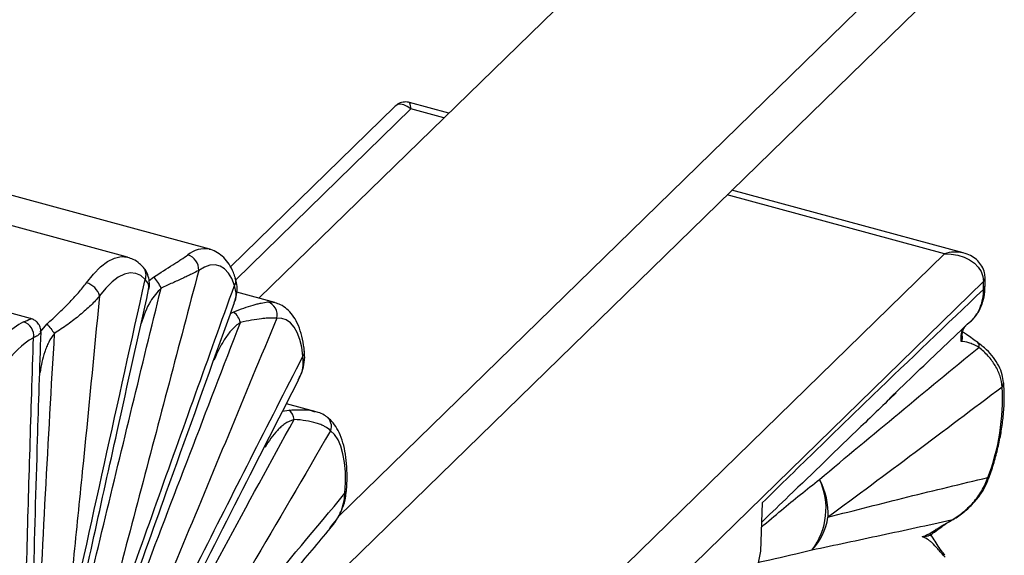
# Paper-space layout '_Trimétrica' of a CAD drawing. Header units: millimetres. Extents: x -964 to -385, y -1210 to 351.
# Tile 4 of 9: x -826 to -679, y -101 to -21. Entities that reach past the tile are written whole.
import ezdxf

# ---------------------------------------------------------------- set-up
doc = ezdxf.new("R2010")
doc.units = ezdxf.units.MM

psp = doc.layouts.new('_Trimétrica')

# ---------------------------------------------------------------- linework, layer by layer
at = {"color": 7, "linetype": 'Continuous', "lineweight": 25}
for p, q in [((-790.64, -62.36), (-726.97, -0.22)), ((-778.78, -94.94), (-691.59, -9.83)), ((-781.6, -106.26), (-684.72, -11.7)), ((-797.97, -55.06), (-882.88, -31.99)), ((-810.23, -56.25), (-895.13, -33.17)), ((-770.38, -33.73), (-794.9, -57.66)), ((-762.34, -34.75), (-768.18, -33.16)), ((-824.71, -65.4), (-907.46, -42.91)), ((-685.6, -55.6), (-720.1, -46.23)), ((-778.47, -143.65), (-688.4, -55.74)), ((-682.58, -59.86), (-774.05, -149.14)), ((-682.58, -61.04), (-682.58, -59.86)), ((-682.35, -60.56), (-682.35, -59.38)), ((-788.28, -63), (-793.95, -61.46)), ((-782.32, -79.25), (-786.53, -78.11)), ((-782.46, -79.26), (-782.34, -79.31)), ((-715.59, -92.92), (-715.84, -100.12)), ((-715.84, -100.12), (-717.31, -107.35))]:
    psp.add_line(p, q, dxfattribs=at)
at = {"color": 8, "linetype": 'Continuous', "lineweight": 25}
for p, q in [((-768, -34.11), (-794.11, -59.6)), ((-763.06, -35.45), (-768, -34.11)), ((-688.4, -55.74), (-720.81, -46.93)), ((-807.01, -59.74), (-806.34, -59.21)), ((-794.87, -64.66), (-794.39, -64.41)), ((-823.25, -67.44), (-822.24, -66.19)), ((-797.31, -71.55), (-797.24, -71.25)), ((-823.27, -73.43), (-823.32, -73.05)), ((-787.11, -79.24), (-786.2, -79.07)), ((-789.72, -84.6), (-789.43, -83.8)), ((-715.44, -95.58), (-715.69, -95.82))]:
    psp.add_line(p, q, dxfattribs=at)
at = {"color": 8, "linetype": 'Continuous', "lineweight": 25, "flags": 128}
for points in [[(-768, -34.11), (-768.52, -33.72), (-769.03, -33.49), (-769.51, -33.4), (-769.94, -33.46), (-770.31, -33.67), (-770.38, -33.73)], [(-816.38, -60.07), (-815.33, -58.75), (-814.26, -57.68), (-813.2, -56.89), (-812.17, -56.37), (-811.18, -56.16), (-810.26, -56.24), (-810.23, -56.25)], [(-789.35, -62.92), (-788.52, -62.95), (-788.28, -63)], [(-681.84, -89.35), (-681.84, -89.34), (-681.86, -89.25), (-681.95, -89.13)]]:
    psp.add_lwpolyline(points, dxfattribs=at)
at = {"color": 7, "linetype": 'Continuous', "lineweight": 25, "flags": 128}
for points in [[(-688.4, -55.74), (-687.39, -55.78), (-686.41, -55.94), (-685.49, -56.23), (-684.66, -56.64), (-683.94, -57.14), (-683.36, -57.74), (-682.93, -58.4), (-682.67, -59.12), (-682.58, -59.86)], [(-807.61, -59.57), (-808.27, -58.98), (-809.01, -58.65), (-809.83, -58.58), (-810.7, -58.77), (-811.61, -59.22), (-812.54, -59.93), (-813.48, -60.87), (-814.42, -62.03)], [(-794.28, -60.45), (-794.69, -59.42), (-795.19, -58.6), (-795.77, -57.98), (-796.43, -57.58), (-797.16, -57.4), (-797.95, -57.45), (-798.77, -57.72), (-799.62, -58.22)], [(-784.07, -70.99), (-784.26, -69.68), (-784.55, -68.51), (-784.93, -67.5), (-785.4, -66.67), (-785.94, -66.04), (-786.56, -65.6), (-787.24, -65.37), (-787.98, -65.34)], [(-777.81, -91.49), (-777.73, -89.85), (-777.75, -88.3), (-777.88, -86.87), (-778.11, -85.57), (-778.43, -84.44), (-778.85, -83.48), (-779.36, -82.72), (-779.95, -82.15)], [(-687.47, -95.6), (-687.45, -95.58), (-687.4, -95.52)]]:
    psp.add_lwpolyline(points, dxfattribs=at)
at = {"color": 8, "linetype": 'Continuous', "lineweight": 25}
for centre, radius, start, end in [((-770.18, -34.03), 2.19, 358.0913, 23.4565), ((-798.74, -58.89), 3.9, 78.7183, 130.1558), ((-686.76, -60.47), 5, 77.391, 109.0604), ((-809.2, -58.89), 1.73, 336.7068, 39.4454), ((-795.45, -59.75), 1.37, 329.1773, 16.7691), ((-683.01, -59.36), 0.664, 310.6409, 357.9928), ((-683.01, -60.53), 0.662, 310.5964, 358.756), ((-683.95, -69.5), 0.716, 343.4875, 45.6294), ((-784.8, -70.38), 0.951, 319.9014, 4.2783), ((-680.52, -75.01), 0.932, 319.4068, 3.8191), ((-781.67, -81.5), 1.84, 339.4004, 51.612), ((-778.01, -91.11), 0.43, 297.8607, 352.0842)]:
    psp.add_arc(centre, radius, start, end, dxfattribs=at)
at = {"color": 7, "linetype": 'Continuous', "lineweight": 25}
for centre, radius, start, end in [((-801.91, -58.1), 2.29, 357.1117, 73.2773), ((-817.04, -62.7), 2.71, 14.2814, 75.9525), ((-810.31, -63.07), 5.54, 23.595, 44.2317), ((-789.98, -64.88), 2.06, 346.9447, 72.0757), ((-796.44, -66.8), 3.15, 14.896, 49.3768), ((-820.33, -76.12), 11.58, 117.9042, 150.7166), ((-826.4, -67.96), 2.17, 351.5915, 72.4699), ((-776.38, -31.08), 57.76, 217.4302, 219.2349), ((-819.47, -77.31), 10.22, 117.9042, 150.7166), ((-712.04, -77.45), 32.28, 338.7725, 3.2416), ((-787.42, -80.69), 2.03, 6.3402, 53.1032), ((-716.31, -93.76), 10.24, 322.5881, 25.1111), ((-716.57, -94.5), 10.81, 357.0111, 28.0771), ((-715.24, -93.5), 9.59, 317.4478, 350.5904)]:
    psp.add_arc(centre, radius, start, end, dxfattribs=at)
for points, knots in [([(-768.14, -33.2), (-768.21, -33.17), (-768.52, -33.05), (-769.18, -33.07), (-769.92, -33.32), (-770.27, -33.65), (-770.41, -33.79)], [0, 0, 0, 0, 0.098745, 0.416497, 0.76547, 1, 1, 1, 1]), ([(-794.14, -59.35), (-794.24, -59.08), (-794.5, -58.33), (-795.05, -57.29), (-795.84, -56.28), (-796.77, -55.56), (-797.53, -55.15), (-797.97, -55.08), (-798.04, -55.07)], [0, 0, 0, 0, 0.131897, 0.362628, 0.575142, 0.772325, 0.962064, 1, 1, 1, 1]), ([(-682.35, -59.38), (-682.36, -59.11), (-682.41, -58.48), (-682.78, -57.57), (-683.43, -56.74), (-684.29, -56.11), (-685.07, -55.73), (-685.58, -55.63), (-685.72, -55.6)], [0, 0, 0, 0, 0.1459204, 0.3376237, 0.5250107, 0.7164775, 0.9224678, 1, 1, 1, 1]), ([(-807.86, -57.79), (-808.05, -57.59), (-808.5, -57.11), (-809.27, -56.56), (-809.91, -56.38), (-810.17, -56.3)], [0, 0, 0, 0, 0.291143, 0.701198, 1, 1, 1, 1]), ([(-806.34, -59.21), (-805.32, -58.56), (-804.37, -57.95), (-803.28, -57.25), (-803.06, -57.11), (-802.65, -56.84), (-802.46, -56.71), (-801.89, -56.35), (-801.55, -56.12), (-801.25, -55.91)], [0, 0, 0, 0, 0.5, 0.5, 0.625, 0.625, 0.75, 0.75, 1, 1, 1, 1]), ([(-799.62, -58.22), (-802.57, -69.43), (-805.52, -80.64), (-811.44, -103.05), (-814.41, -114.25), (-817.4, -125.45)], [0, 0, 0, 0, 0.5, 0.5, 1, 1, 1, 1]), ([(-807.11, -61.1), (-807.08, -61.02), (-806.95, -60.62), (-806.95, -59.84), (-807.18, -58.84), (-807.53, -58.13), (-807.83, -57.84), (-807.87, -57.8)], [0, 0, 0, 0, 0.079586, 0.370091, 0.651511, 0.950588, 1, 1, 1, 1]), ([(-799.62, -58.22), (-799.93, -58.39), (-800.29, -58.57), (-800.9, -58.87), (-801.11, -58.97), (-801.56, -59.18), (-801.79, -59.29), (-802.51, -59.63), (-803.02, -59.86), (-804.09, -60.34), (-804.65, -60.6), (-805.23, -60.85)], [0, 0, 0, 0, 0.25, 0.25, 0.375, 0.375, 0.5, 0.5, 0.75, 0.75, 1, 1, 1, 1]), ([(-822.24, -66.19), (-821.67, -65.69), (-821.11, -65.17), (-820.02, -64.14), (-819.5, -63.62), (-818.74, -62.84), (-818.5, -62.58), (-818.02, -62.06), (-817.79, -61.8), (-817.13, -61.05), (-816.73, -60.55), (-816.38, -60.07)], [0, 0, 0, 0, 0.25, 0.25, 0.5, 0.5, 0.625, 0.625, 0.75, 0.75, 1, 1, 1, 1]), ([(-819.71, -114.53), (-817.71, -105.37), (-815.7, -96.21), (-811.66, -77.89), (-809.64, -68.73), (-807.61, -59.57)], [0, 0, 0, 0, 0.5, 0.5, 1, 1, 1, 1]), ([(-794.32, -63.02), (-794.24, -62.83), (-794, -62.25), (-793.88, -61.23), (-793.89, -60.17), (-794.11, -59.57), (-794.19, -59.36)], [0, 0, 0, 0, 0.161401, 0.500765, 0.822968, 1, 1, 1, 1]), ([(-822.15, -131.4), (-819.4, -119.62), (-816.61, -107.86), (-810.96, -84.35), (-808.11, -72.6), (-805.23, -60.85)], [0, 0, 0, 0, 0.5, 0.5, 1, 1, 1, 1]), ([(-818.8, -114.26), (-818.75, -114.06), (-816.44, -103.39), (-812.55, -85.66), (-808.65, -68.13), (-807.09, -61.07)], [0, 0, 0, 0, 0.011324, 0.601776, 1, 1, 1, 1]), ([(-817.4, -125.45), (-815.51, -120.01), (-813.6, -114.58), (-809.76, -103.73), (-807.83, -98.31), (-802.04, -82.06), (-798.17, -71.25), (-794.28, -60.45)], [0, 0, 0, 0, 0.25, 0.25, 0.5, 0.5, 1, 1, 1, 1]), ([(-715.59, -92.92), (-712.83, -90.21), (-710.08, -87.51), (-704.58, -82.16), (-701.83, -79.5), (-693.58, -71.55), (-688.08, -66.28), (-682.58, -61.04)], [0, 0, 0, 0, 0.25, 0.25, 0.5, 0.5, 1, 1, 1, 1]), ([(-684.5, -65.79), (-684.32, -65.63), (-683.78, -65.14), (-682.98, -63.74), (-682.59, -62.23), (-682.58, -61.15), (-682.58, -61.04)], [0, 0, 0, 0, 0.140894, 0.431182, 0.938046, 1, 1, 1, 1]), ([(-683.9, -65.16), (-683.67, -64.86), (-683.15, -64.17), (-682.65, -62.89), (-682.36, -61.65), (-682.38, -60.84), (-682.38, -60.55)], [0, 0, 0, 0, 0.232982, 0.532034, 0.829401, 1, 1, 1, 1]), ([(-814.42, -62.03), (-814.79, -62.49), (-815.22, -62.96), (-815.96, -63.66), (-816.22, -63.9), (-816.76, -64.38), (-817.04, -64.62), (-817.91, -65.34), (-818.52, -65.81), (-819.78, -66.73), (-820.44, -67.18), (-821.11, -67.61)], [0, 0, 0, 0, 0.25, 0.25, 0.375, 0.375, 0.5, 0.5, 0.75, 0.75, 1, 1, 1, 1]), ([(-814.42, -62.03), (-815.25, -70.76), (-816.11, -79.49), (-817.42, -92.61), (-817.86, -96.99), (-818.77, -105.75), (-819.23, -110.14), (-819.71, -114.53)], [0, 0, 0, 0, 0.5, 0.5, 0.75, 0.75, 1, 1, 1, 1]), ([(-818.14, -130.17), (-817.28, -127.65), (-814.78, -120.37), (-810.2, -107.44), (-803.63, -89.06), (-798.22, -73.93), (-794.81, -64.49), (-794.28, -63.01)], [0, 0, 0, 0, 0.111654, 0.323058, 0.576881, 0.933626, 1, 1, 1, 1]), ([(-794.39, -64.41), (-793.36, -63.99), (-792.39, -63.65), (-791.31, -63.33), (-791.1, -63.28), (-790.7, -63.17), (-790.5, -63.13), (-789.95, -63.01), (-789.63, -62.95), (-789.35, -62.92)], [0, 0, 0, 0, 0.5, 0.5, 0.625, 0.625, 0.75, 0.75, 1, 1, 1, 1]), ([(-783.85, -70.31), (-783.89, -69.99), (-784, -69.04), (-784.32, -67.58), (-784.87, -66.1), (-785.58, -64.89), (-786.42, -63.97), (-787.3, -63.33), (-787.95, -63.14), (-788.22, -63.06)], [0, 0, 0, 0, 0.0917182, 0.2705119, 0.4522855, 0.6123382, 0.759327, 0.897036, 1, 1, 1, 1]), ([(-823.18, -67.43), (-823.17, -67.31), (-823.14, -66.93), (-823.37, -66.36), (-823.78, -65.85), (-824.23, -65.56), (-824.57, -65.43), (-824.7, -65.4), (-824.72, -65.4)], [0, 0, 0, 0, 0.136211, 0.394218, 0.624178, 0.813089, 0.975695, 1, 1, 1, 1]), ([(-787.98, -65.34), (-792.79, -76.98), (-797.6, -88.61), (-804.85, -106.01), (-807.28, -111.8), (-810.93, -120.47), (-812.14, -123.36), (-814.59, -129.12), (-815.81, -131.99), (-817.05, -134.86)], [0, 0, 0, 0, 0.5, 0.5, 0.75, 0.75, 0.875, 0.875, 1, 1, 1, 1]), ([(-793.4, -65.99), (-793.89, -66.29), (-794.31, -66.66), (-795.06, -67.48), (-795.4, -67.94), (-796.02, -68.89), (-796.3, -69.4), (-796.83, -70.45), (-797.07, -70.99), (-797.31, -71.55)], [0, 0, 0, 0, 0.25, 0.25, 0.5, 0.5, 0.75, 0.75, 1, 1, 1, 1]), ([(-787.98, -65.34), (-788.26, -65.32), (-788.59, -65.31), (-789.16, -65.33), (-789.36, -65.35), (-789.79, -65.38), (-790.02, -65.4), (-790.71, -65.48), (-791.21, -65.56), (-792.27, -65.74), (-792.82, -65.86), (-793.4, -65.99)], [0, 0, 0, 0, 0.25, 0.25, 0.375, 0.375, 0.5, 0.5, 0.75, 0.75, 1, 1, 1, 1]), ([(-696.6, -77.35), (-695.24, -76.03), (-691.21, -72.13), (-687.17, -68.31), (-684.5, -65.79)], [0, 0, 0, 0, 0.338381, 1, 1, 1, 1]), ([(-684.52, -65.82), (-684.36, -65.69), (-684.17, -65.55), (-684.04, -65.35), (-684.02, -65.33)], [0, 0, 0, 0, 0.862264, 1, 1, 1, 1]), ([(-824.7, -128.09), (-824.69, -126.94), (-824.66, -123.08), (-824.49, -115.5), (-824.19, -101.81), (-823.73, -85.48), (-823.31, -72.78), (-823.14, -67.43)], [0, 0, 0, 0, 0.058136, 0.194632, 0.376179, 0.737202, 1, 1, 1, 1]), ([(-685.75, -68.04), (-685.75, -68.02), (-685.78, -67.71), (-685.68, -67.22), (-685.48, -66.73), (-685.28, -66.54), (-685.2, -66.47)], [0, 0, 0, 0, 0.032136, 0.394751, 0.770092, 1, 1, 1, 1]), ([(-683.45, -68.98), (-683.71, -68.8), (-684.33, -68.35), (-685.05, -67.81), (-685.51, -67.53), (-685.69, -67.41)], [0, 0, 0, 0, 0.30892, 0.728151, 1, 1, 1, 1]), ([(-825.86, -133.93), (-825.85, -131.25), (-825.82, -128.55), (-825.75, -123.13), (-825.7, -120.41), (-825.53, -112.23), (-825.4, -106.76), (-825.11, -95.8), (-824.95, -90.3), (-824.61, -79.3), (-824.44, -73.79), (-824.25, -68.28)], [0, 0, 0, 0, 0.125, 0.125, 0.25, 0.25, 0.5, 0.5, 0.75, 0.75, 1, 1, 1, 1]), ([(-823.66, -115.56), (-823.3, -107.57), (-822.9, -99.58), (-822.04, -83.6), (-821.59, -75.6), (-821.11, -67.61)], [0, 0, 0, 0, 0.5, 0.5, 1, 1, 1, 1]), ([(-821.11, -67.61), (-821.46, -68.02), (-821.75, -68.46), (-822.11, -69.16), (-822.22, -69.4), (-822.42, -69.89), (-822.51, -70.14), (-822.76, -70.89), (-822.89, -71.39), (-823.11, -72.41), (-823.2, -72.92), (-823.27, -73.43)], [0, 0, 0, 0, 0.25, 0.25, 0.375, 0.375, 0.5, 0.5, 0.75, 0.75, 1, 1, 1, 1]), ([(-685.78, -68.04), (-685.77, -68.17), (-685.77, -68.42), (-685.86, -68.69), (-685.92, -68.82), (-685.92, -68.82)], [0, 0, 0, 0, 0.489179, 0.990236, 1, 1, 1, 1]), ([(-683.26, -69.7), (-683.56, -69.54), (-683.83, -69.41), (-684.33, -69.18), (-684.56, -69.09), (-685.21, -68.87), (-685.58, -68.81), (-685.92, -68.82)], [0, 0, 0, 0, 0.25, 0.25, 0.5, 0.5, 1, 1, 1, 1]), ([(-679.61, -74.95), (-679.66, -74.56), (-679.77, -73.7), (-680.29, -72.43), (-681.08, -71.18), (-682.13, -70), (-683.01, -69.33), (-683.46, -68.98)], [0, 0, 0, 0, 0.164633, 0.358655, 0.563229, 0.774936, 1, 1, 1, 1]), ([(-784.77, -74.56), (-784.67, -74.38), (-784.31, -73.75), (-783.98, -72.61), (-783.77, -71.37), (-783.85, -70.6), (-783.88, -70.31)], [0, 0, 0, 0, 0.1409785, 0.4789278, 0.8007838, 1, 1, 1, 1]), ([(-707.04, -89.41), (-703.1, -86.09), (-699.15, -82.8), (-691.22, -76.23), (-687.25, -72.96), (-683.26, -69.7)], [0, 0, 0, 0, 0.5, 0.5, 1, 1, 1, 1]), ([(-679.81, -75.62), (-679.84, -75.06), (-679.95, -74.52), (-680.21, -73.72), (-680.31, -73.45), (-680.55, -72.93), (-680.69, -72.68), (-681.14, -71.92), (-681.5, -71.44), (-682.31, -70.54), (-682.77, -70.1), (-683.26, -69.7)], [0, 0, 0, 0, 0.25, 0.25, 0.375, 0.375, 0.5, 0.5, 0.75, 0.75, 1, 1, 1, 1]), ([(-815.32, -132.97), (-812.74, -127.75), (-810.15, -122.55), (-804.95, -112.19), (-802.35, -107.02), (-794.53, -91.55), (-789.31, -81.26), (-784.07, -70.99)], [0, 0, 0, 0, 0.25, 0.25, 0.5, 0.5, 1, 1, 1, 1]), ([(-784.78, -74.54), (-784.64, -74.29), (-784.26, -73.61), (-783.99, -72.41), (-784.04, -71.47), (-784.07, -70.99)], [0, 0, 0, 0, 0.220695, 0.60371, 1, 1, 1, 1]), ([(-814.92, -134.43), (-813.14, -130.82), (-808.85, -122.14), (-801.35, -107.26), (-793.06, -90.91), (-787.3, -79.61), (-784.72, -74.56)], [0, 0, 0, 0, 0.178823, 0.430314, 0.745886, 1, 1, 1, 1]), ([(-679.81, -75.62), (-684.14, -78.89), (-688.47, -82.16), (-697.13, -88.65), (-701.45, -91.87), (-705.78, -95.06)], [0, 0, 0, 0, 0.5, 0.5, 1, 1, 1, 1]), ([(-681.84, -89.35), (-681.71, -88.98), (-681.32, -87.9), (-680.76, -86.06), (-680.22, -83.83), (-679.82, -81.61), (-679.57, -79.44), (-679.47, -77.37), (-679.51, -75.9), (-679.57, -75.12), (-679.59, -74.95)], [0, 0, 0, 0, 0.077641, 0.22491, 0.37216, 0.519547, 0.667339, 0.815902, 0.958646, 1, 1, 1, 1]), ([(-695.63, -76.5), (-697.38, -78.17), (-702.73, -83.32), (-709.32, -89.69), (-714.16, -94.35), (-715.44, -95.58)], [0, 0, 0, 0, 0.261956, 0.804914, 1, 1, 1, 1]), ([(-780.54, -80.08), (-780.67, -79.99), (-781.06, -79.68), (-781.69, -79.42), (-782.24, -79.29), (-782.45, -79.24)], [0, 0, 0, 0, 0.2243563, 0.6953096, 1, 1, 1, 1]), ([(-806.18, -118.85), (-802.75, -112.43), (-799.3, -106.02), (-792.37, -93.23), (-788.89, -86.84), (-785.4, -80.47)], [0, 0, 0, 0, 0.5, 0.5, 1, 1, 1, 1]), ([(-785.4, -80.47), (-785.92, -80.63), (-786.36, -80.85), (-786.98, -81.27), (-787.17, -81.42), (-787.54, -81.74), (-787.72, -81.91), (-788.23, -82.45), (-788.55, -82.84), (-789.15, -83.69), (-789.44, -84.14), (-789.72, -84.6)], [0, 0, 0, 0, 0.25, 0.25, 0.375, 0.375, 0.5, 0.5, 0.75, 0.75, 1, 1, 1, 1]), ([(-779.95, -82.15), (-780.18, -81.91), (-780.48, -81.7), (-781.03, -81.41), (-781.22, -81.32), (-781.64, -81.15), (-781.87, -81.07), (-782.58, -80.86), (-783.09, -80.74), (-784.19, -80.57), (-784.78, -80.5), (-785.4, -80.47)], [0, 0, 0, 0, 0.25, 0.25, 0.375, 0.375, 0.5, 0.5, 0.75, 0.75, 1, 1, 1, 1]), ([(-777.59, -91.17), (-777.56, -90.8), (-777.49, -89.72), (-777.48, -88), (-777.64, -86.08), (-777.97, -84.31), (-778.47, -82.78), (-779.14, -81.51), (-779.84, -80.62), (-780.35, -80.21), (-780.53, -80.06)], [0, 0, 0, 0, 0.075601, 0.220341, 0.366462, 0.514761, 0.665838, 0.802169, 0.927697, 1, 1, 1, 1]), ([(-779.95, -82.15), (-783.92, -88.95), (-787.88, -95.73), (-795.83, -109.27), (-799.8, -116.02), (-803.79, -122.75)], [0, 0, 0, 0, 0.5, 0.5, 1, 1, 1, 1]), ([(-705.78, -95.06), (-701.8, -94.01), (-697.82, -93), (-689.88, -91.04), (-685.91, -90.08), (-681.95, -89.13)], [0, 0, 0, 0, 0.5, 0.5, 1, 1, 1, 1]), ([(-687.48, -95.59), (-687.43, -95.57), (-686.79, -95.23), (-685.68, -94.45), (-684.26, -93.2), (-683.11, -91.81), (-682.3, -90.52), (-681.99, -89.66), (-681.87, -89.34)], [0, 0, 0, 0, 0.020594, 0.254774, 0.475509, 0.683597, 0.883005, 1, 1, 1, 1]), ([(-687.4, -95.52), (-686.78, -95.16), (-686.2, -94.76), (-685.1, -93.87), (-684.59, -93.38), (-683.88, -92.57), (-683.65, -92.29), (-683.23, -91.7), (-683.03, -91.4), (-682.48, -90.48), (-682.18, -89.83), (-681.95, -89.13)], [0, 0, 0, 0, 0.25, 0.25, 0.5, 0.5, 0.625, 0.625, 0.75, 0.75, 1, 1, 1, 1]), ([(-803.79, -122.75), (-799.46, -117.49), (-795.13, -112.27), (-786.47, -101.86), (-782.14, -96.67), (-777.81, -91.49)], [0, 0, 0, 0, 0.5, 0.5, 1, 1, 1, 1]), ([(-780.12, -96.83), (-780.05, -96.75), (-779.56, -96.26), (-778.87, -95.2), (-778.14, -93.7), (-777.71, -92.35), (-777.65, -91.49), (-777.62, -91.17)], [0, 0, 0, 0, 0.0500595, 0.3253617, 0.5905972, 0.8433742, 1, 1, 1, 1]), ([(-804.92, -126.67), (-802.88, -124.2), (-796.4, -116.37), (-788.07, -106.36), (-781.79, -98.88), (-779.97, -96.7)], [0, 0, 0, 0, 0.245677, 0.780846, 1, 1, 1, 1]), ([(-687.4, -95.52), (-690.89, -96.28), (-694.37, -97.03), (-701.3, -98.52), (-704.75, -99.26), (-708.18, -99.98)], [0, 0, 0, 0, 0.5, 0.5, 1, 1, 1, 1]), ([(-691.72, -97.99), (-691.44, -97.89), (-691.15, -97.75), (-690.54, -97.43), (-690.23, -97.24), (-689.72, -96.92), (-689.54, -96.81), (-689.17, -96.57), (-688.97, -96.44), (-688.36, -96.06), (-687.92, -95.79), (-687.4, -95.52)], [0, 0, 0, 0, 0.25, 0.25, 0.5, 0.5, 0.625, 0.625, 0.75, 0.75, 1, 1, 1, 1]), ([(-690.58, -97.78), (-690.36, -97.62), (-689.83, -97.22), (-688.91, -96.53), (-688.08, -95.93), (-687.56, -95.66), (-687.43, -95.59)], [0, 0, 0, 0, 0.252685, 0.6129701, 0.9034647, 1, 1, 1, 1]), ([(-690.61, -97.74), (-690.67, -97.79), (-690.84, -97.91), (-691.34, -97.95), (-691.65, -97.99), (-691.71, -97.99), (-691.72, -97.99)], [0, 0, 0, 0, 0.318434, 0.867777, 0.996157, 1, 1, 1, 1]), ([(-688.29, -101.04), (-688.52, -100.81), (-688.72, -100.59), (-689.09, -100.17), (-689.26, -99.98), (-689.73, -99.44), (-690, -99.14), (-690.38, -98.77), (-690.51, -98.66), (-690.75, -98.47), (-690.87, -98.39), (-691.23, -98.16), (-691.47, -98.06), (-691.72, -97.99)], [0, 0, 0, 0, 0.125, 0.125, 0.25, 0.25, 0.5, 0.5, 0.625, 0.625, 0.75, 0.75, 1, 1, 1, 1]), ([(-688.33, -100.74), (-688.52, -100.51), (-688.97, -99.96), (-689.54, -99.08), (-690.05, -98.25), (-690.36, -97.77), (-690.5, -97.57)], [0, 0, 0, 0, 0.187, 0.452907, 0.765854, 1, 1, 1, 1])]:
    psp.add_open_spline(points, degree=3, knots=knots, dxfattribs=at)
at = {"color": 8, "linetype": 'Continuous', "lineweight": 25}
for points, knots in [([(-807.13, -61.06), (-807.08, -60.9), (-806.93, -60.35), (-807.32, -59.9), (-807.61, -59.57)], [0, 0, 0, 0, 0.285516, 1, 1, 1, 1]), ([(-805.23, -60.85), (-805.8, -61.49), (-807.15, -63), (-807.82, -64.98), (-808.21, -66.13)], [0, 0, 0, 0, 0.419247, 1, 1, 1, 1]), ([(-794.33, -62.99), (-794.23, -62.74), (-793.89, -61.88), (-794.12, -61.04), (-794.28, -60.45)], [0, 0, 0, 0, 0.295032, 1, 1, 1, 1]), ([(-825.75, -65.89), (-825.56, -65.81), (-824.96, -65.56), (-824.52, -65.4), (-824.69, -65.44), (-824.73, -65.44)], [0, 0, 0, 0, 0.26698, 0.868757, 1, 1, 1, 1]), ([(-818.76, -132.95), (-817.98, -130.84), (-814.57, -121.6), (-806.19, -99.25), (-798.43, -79.08), (-793.4, -65.99)], [0, 0, 0, 0, 0.094039, 0.412145, 1, 1, 1, 1]), ([(-823.15, -67.43), (-823.24, -67.58), (-823.36, -67.81), (-824.04, -68.17), (-824.25, -68.28)], [0, 0, 0, 0, 0.688715, 1, 1, 1, 1]), ([(-685.92, -68.82), (-685.94, -68.42), (-685.96, -67.63), (-685.61, -66.85), (-685.28, -66.54), (-685.2, -66.47)], [0, 0, 0, 0, 0.431579, 0.8630695, 1, 1, 1, 1]), ([(-786.2, -79.07), (-785.58, -79.04), (-784.32, -78.97), (-783.01, -79.03), (-782.54, -79.23), (-782.46, -79.26)], [0, 0, 0, 0, 0.443913, 0.90051, 1, 1, 1, 1]), ([(-715.71, -96.53), (-714.72, -95.68), (-711.87, -93.24), (-708.95, -90.92), (-707.04, -89.41)], [0, 0, 0, 0, 0.347605, 1, 1, 1, 1]), ([(-780.08, -96.61), (-779.73, -96.23), (-778.64, -95.08), (-777.99, -93.22), (-777.85, -91.85), (-777.81, -91.49)], [0, 0, 0, 0, 0.264195, 0.808693, 1, 1, 1, 1]), ([(-708.18, -99.98), (-708.71, -100.11), (-711.36, -100.75), (-714.02, -101.37), (-716.11, -101.81), (-716.18, -101.83)], [0, 0, 0, 0, 0.1943871, 0.9719799, 1, 1, 1, 1])]:
    psp.add_open_spline(points, degree=3, knots=knots, dxfattribs=at)

doc.saveas('drawing.dxf')
